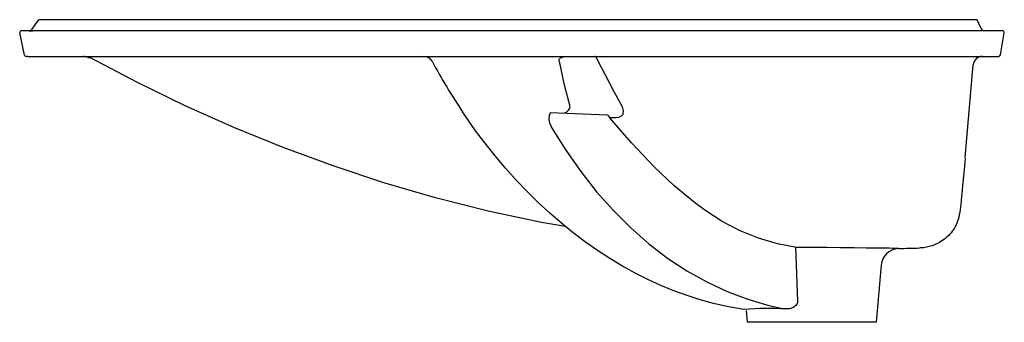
# Model space of a CAD drawing. Header units: millimetres. Extents: x 3960.336 to 3960.872, y 1744.072 to 1744.237.
import ezdxf

# ---------------------------------------------------------------- set-up
doc = ezdxf.new("R2010")
doc.units = ezdxf.units.MM
doc.layers.add('SANINDUSA', color=3, linetype='Continuous')

msp = doc.modelspace()

# ---------------------------------------------------------------- linework, layer by layer
at = {"layer": 'SANINDUSA'}
for p, q in [((3960.348520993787, 1744.237419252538), (3960.346514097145, 1744.237419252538)), ((3960.797595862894, 1744.237419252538), (3960.348520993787, 1744.237419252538)), ((3960.837657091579, 1744.237419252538), (3960.797595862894, 1744.237419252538)), ((3960.857595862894, 1744.237419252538), (3960.837657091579, 1744.237419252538)), ((3960.85985523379, 1744.232574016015), (3960.857595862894, 1744.237419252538)), ((3960.338682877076, 1744.218177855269), (3960.336072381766, 1744.230197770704)), ((3960.337736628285, 1744.231419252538), (3960.337090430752, 1744.231419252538)), ((3960.352533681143, 1744.231419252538), (3960.337736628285, 1744.231419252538)), ((3960.341197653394, 1744.231419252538), (3960.343318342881, 1744.231419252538)), ((3960.74043233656, 1744.231419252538), (3960.352533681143, 1744.231419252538)), ((3960.871404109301, 1744.231419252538), (3960.74043233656, 1744.231419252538)), ((3960.870272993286, 1744.218245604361), (3960.872388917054, 1744.230245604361)), ((3960.340501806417, 1744.217419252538), (3960.339724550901, 1744.217419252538)), ((3960.340501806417, 1744.217419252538), (3960.3543986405, 1744.217419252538)), ((3960.3543986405, 1744.217419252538), (3960.630388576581, 1744.217419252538)), ((3960.373426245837, 1744.216787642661), (3960.373306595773, 1744.216791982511)), ((3960.556043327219, 1744.217419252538), (3960.556385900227, 1744.217419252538)), ((3960.630388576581, 1744.217419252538), (3960.764822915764, 1744.217419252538)), ((3960.764822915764, 1744.217419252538), (3960.833835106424, 1744.217419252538)), ((3960.833835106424, 1744.217419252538), (3960.869288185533, 1744.217419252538)), ((3960.851068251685, 1744.162371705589), (3960.855484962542, 1744.21285494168)), ((3960.656115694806, 1744.185362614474), (3960.625210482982, 1744.186718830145)), ((3960.657392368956, 1744.184141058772), (3960.660760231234, 1744.184139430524)), ((3960.75874733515, 1744.113370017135), (3960.759727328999, 1744.084043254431)), ((3960.814857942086, 1744.112689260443), (3960.814888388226, 1744.112690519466)), ((3960.826396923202, 1744.113024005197), (3960.826397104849, 1744.113024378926)), ((3960.805319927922, 1744.103555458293), (3960.802595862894, 1744.072419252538)), ((3960.732595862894, 1744.072419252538), (3960.732029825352, 1744.078889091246)), ((3960.767595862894, 1744.072419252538), (3960.732595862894, 1744.072419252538)), ((3960.802595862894, 1744.072419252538), (3960.767595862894, 1744.072419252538))]:
    msp.add_line(p, q, dxfattribs=at)
at = {"layer": 'SANINDUSA', "flags": 128}
for points in [[(3960.342791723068, 1744.232279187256), (3960.34581421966, 1744.236519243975), (3960.346485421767, 1744.237439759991)], [(3960.744900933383, 1744.231426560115), (3960.744809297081, 1744.23142577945), (3960.74043233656, 1744.231419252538)], [(3960.37455322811, 1744.216665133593), (3960.373410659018, 1744.217227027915), (3960.372172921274, 1744.217419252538)], [(3960.373306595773, 1744.216791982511), (3960.373243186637, 1744.216794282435), (3960.373312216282, 1744.216786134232), (3960.373769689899, 1744.21673953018), (3960.374553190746, 1744.216665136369), (3960.374553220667, 1744.216665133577), (3960.374553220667, 1744.216665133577)], [(3960.63340015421, 1744.124581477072), (3960.62029575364, 1744.126848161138), (3960.591177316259, 1744.13305585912), (3960.562567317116, 1744.140299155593), (3960.534419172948, 1744.148530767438), (3960.506738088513, 1744.157702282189), (3960.479502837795, 1744.167775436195), (3960.452692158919, 1744.178712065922), (3960.426280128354, 1744.190495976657), (3960.400241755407, 1744.203138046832), (3960.374553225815, 1744.216665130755)], [(3960.630253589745, 1744.213894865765), (3960.62987206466, 1744.215084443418), (3960.629972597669, 1744.21574901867), (3960.630123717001, 1744.216050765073), (3960.630667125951, 1744.216609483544), (3960.63111997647, 1744.216875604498), (3960.632676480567, 1744.217319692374), (3960.634146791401, 1744.217419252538)], [(3960.635928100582, 1744.190143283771), (3960.632777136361, 1744.201795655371), (3960.630253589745, 1744.213894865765)], [(3960.650598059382, 1744.215859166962), (3960.650473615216, 1744.216209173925), (3960.650337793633, 1744.216520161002), (3960.650191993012, 1744.216788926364), (3960.650037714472, 1744.217012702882), (3960.649876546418, 1744.217189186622), (3960.649710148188, 1744.21731656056), (3960.649540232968, 1744.217393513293), (3960.649368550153, 1744.217419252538)], [(3960.663698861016, 1744.191253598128), (3960.659814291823, 1744.198049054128), (3960.650598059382, 1744.215859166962)], [(3960.730705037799, 1744.079430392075), (3960.72859769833, 1744.0797321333), (3960.72128518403, 1744.081096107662), (3960.714004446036, 1744.082772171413), (3960.706778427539, 1744.084752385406), (3960.699567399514, 1744.087046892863), (3960.692411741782, 1744.089644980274), (3960.685314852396, 1744.092545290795), (3960.678280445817, 1744.095746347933), (3960.671312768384, 1744.099246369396), (3960.664416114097, 1744.103043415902), (3960.657594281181, 1744.107135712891), (3960.650851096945, 1744.111521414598), (3960.64419040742, 1744.116198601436), (3960.637616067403, 1744.121165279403), (3960.631134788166, 1744.126417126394), (3960.624777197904, 1744.131929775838), (3960.618551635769, 1744.137695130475), (3960.612456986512, 1744.143713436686), (3960.60649704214, 1744.14998069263), (3960.60067553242, 1744.156492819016), (3960.594996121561, 1744.163245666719), (3960.589462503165, 1744.170234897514), (3960.584078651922, 1744.177455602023), (3960.578847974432, 1744.184903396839), (3960.577320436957, 1744.187212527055)], [(3960.660760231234, 1744.184139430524), (3960.662567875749, 1744.18435131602), (3960.663962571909, 1744.185023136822), (3960.664729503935, 1744.186000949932), (3960.664986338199, 1744.187719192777), (3960.664683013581, 1744.189140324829), (3960.664066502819, 1744.190587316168), (3960.663698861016, 1744.191253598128)], [(3960.625210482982, 1744.186718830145), (3960.624465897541, 1744.185352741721), (3960.62424196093, 1744.182979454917), (3960.624609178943, 1744.181251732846), (3960.625309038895, 1744.179535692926), (3960.625806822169, 1744.178617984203)], [(3960.75912145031, 1744.113300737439), (3960.748782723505, 1744.115215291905), (3960.738563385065, 1744.118261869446), (3960.728536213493, 1744.122373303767), (3960.71877398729, 1744.127482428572), (3960.709349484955, 1744.133522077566), (3960.703605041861, 1744.137749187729), (3960.6924305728, 1744.147041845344), (3960.681667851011, 1744.157240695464), (3960.669314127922, 1744.170296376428), (3960.657392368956, 1744.184141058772)], [(3960.625806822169, 1744.178617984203), (3960.63348981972, 1744.166305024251), (3960.641684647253, 1744.154627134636), (3960.650350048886, 1744.143634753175), (3960.659444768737, 1744.133378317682), (3960.668927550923, 1744.123908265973), (3960.678757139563, 1744.115275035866), (3960.688941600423, 1744.10748276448), (3960.699473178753, 1744.100528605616), (3960.710301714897, 1744.09444035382), (3960.721377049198, 1744.089245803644), (3960.732649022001, 1744.084972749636), (3960.744067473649, 1744.081648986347), (3960.750853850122, 1744.080139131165), (3960.753248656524, 1744.079686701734)], [(3960.851029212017, 1744.16197648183), (3960.850640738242, 1744.157574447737), (3960.850150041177, 1744.152068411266), (3960.849675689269, 1744.146843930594), (3960.849275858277, 1744.142584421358), (3960.848934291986, 1744.139135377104), (3960.848636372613, 1744.136362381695), (3960.848368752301, 1744.134145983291), (3960.848119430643, 1744.132381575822), (3960.847878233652, 1744.130980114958), (3960.847594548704, 1744.129680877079), (3960.847287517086, 1744.128564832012), (3960.84694447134, 1744.127523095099), (3960.846564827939, 1744.126536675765), (3960.846148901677, 1744.125598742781), (3960.845698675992, 1744.124705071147), (3960.845217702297, 1744.123854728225), (3960.844711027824, 1744.123048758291), (3960.844185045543, 1744.122289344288), (3960.843370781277, 1744.121236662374), (3960.842531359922, 1744.120276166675), (3960.842103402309, 1744.119827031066), (3960.841670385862, 1744.119397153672), (3960.841232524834, 1744.118985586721), (3960.840789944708, 1744.118591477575), (3960.839890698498, 1744.11785254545), (3960.838971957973, 1744.117174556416), (3960.837066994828, 1744.11597969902), (3960.836073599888, 1744.115452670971), (3960.835049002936, 1744.114968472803), (3960.833997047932, 1744.114529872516), (3960.832923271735, 1744.114140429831), (3960.830734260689, 1744.113520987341), (3960.828531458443, 1744.113126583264), (3960.82636295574, 1744.112958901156)], [(3960.814888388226, 1744.112690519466), (3960.814990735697, 1744.112694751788), (3960.814604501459, 1744.112706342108), (3960.813871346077, 1744.112721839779), (3960.811476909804, 1744.112760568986), (3960.809765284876, 1744.112783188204), (3960.807745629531, 1744.112806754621), (3960.80301289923, 1744.112855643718), (3960.800183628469, 1744.11288487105), (3960.797113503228, 1744.112918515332), (3960.790580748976, 1744.112996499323), (3960.783207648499, 1744.113085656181), (3960.775645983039, 1744.113168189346), (3960.767659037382, 1744.113242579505), (3960.763388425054, 1744.113275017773), (3960.75912145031, 1744.113300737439)], [(3960.759727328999, 1744.084043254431), (3960.759739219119, 1744.083177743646), (3960.759451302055, 1744.082292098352), (3960.759089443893, 1744.081743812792), (3960.757776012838, 1744.080658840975), (3960.755605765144, 1744.079852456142), (3960.753248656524, 1744.079686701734)]]:
    msp.add_lwpolyline(points, dxfattribs=at)
at = {"layer": 'SANINDUSA'}
for centre, radius, start, end in [((3960.337071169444, 1744.230419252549), 0.0009999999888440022, 89.99982558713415, 192.5598723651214), ((3960.341135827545, 1744.233419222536), 0.001999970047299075, 270.7796987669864, 325.6255433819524), ((3960.861667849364, 1744.233419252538), 0.00200000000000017, 205.0000000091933, 270), ((3960.871404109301, 1744.230419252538), 0.001000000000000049, 349.9999999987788, 90), ((3960.339672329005, 1744.218419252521), 0.0009999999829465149, 193.8228643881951, 270.0000803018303), ((3960.370793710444, 1744.212419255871), 0.004999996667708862, 60.18060108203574, 89.99972214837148), ((3960.556249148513, 1744.212419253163), 0.004999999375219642, 27.95616632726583, 89.9953974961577), ((3960.877319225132, 1744.387398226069), 0.3606537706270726, 208.5977612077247, 213.714507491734), ((3960.860465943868, 1744.212419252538), 0.004999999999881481, 90, 175.0000000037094), ((3960.869288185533, 1744.218419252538), 0.001000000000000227, 270, 349.9999999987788), ((3960.631945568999, 1744.190559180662), 0.004004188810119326, 280.5452214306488, 354.0381955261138), ((3960.65563885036, 1744.183586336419), 0.001839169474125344, 17.5546705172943, 74.97315302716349), ((3960.815256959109, 1744.102706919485), 0.00998614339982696, 94.12094444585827, 175.1626524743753), ((3960.750872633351, 1746.960305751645), 2.848340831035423, 271.2872068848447, 271.5194174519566), ((3960.743731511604, 1743.925227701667), 0.1547519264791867, 86.47412107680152, 94.82867142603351)]:
    msp.add_arc(centre, radius, start, end, dxfattribs=at)

doc.saveas('drawing.dxf')
